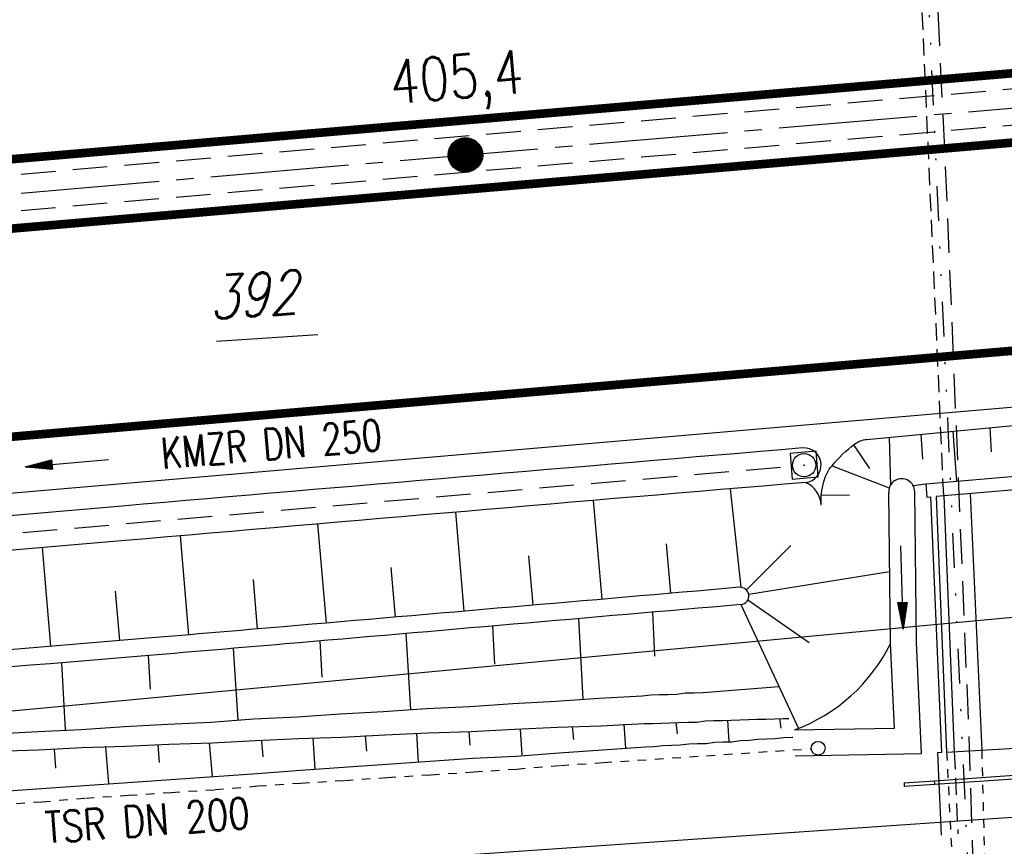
# Model space of a CAD drawing. Extents: x 0 to 1135, y 0 to 420.
# Tile 3 of 84: x 91 to 148, y 152 to 200. Entities that reach past the tile are written whole.
import ezdxf
from ezdxf.enums import TextEntityAlignment as Align

# ---------------------------------------------------------------- set-up
doc = ezdxf.new("R2010")
doc.units = 0
doc.header["$LTSCALE"] = 2
doc.header["$MEASUREMENT"] = 0
for name, pattern in [('ACAD_ISO02W100', [0.5, 0.25, -0.25]), ('ACAD_ISO03W100', [0.5, 0.25, -0.25]), ('ACHSE', [5.5, 4, -0.5, 0.5, -0.5]), ('AUSGEZOGEN', [0]), ('GESTRICH-X2', [1.5, 1, -0.5]), ('GESTRICHELT', [0.75, 0.5, -0.25]), ('GETRENNTX3', [3.25, 1, -0.75, 0, -0.75, 0, -0.75])]:
    doc.linetypes.add(name, pattern=pattern)
doc.layers.get('0').update_dxf_attribs({"color": 8, "linetype": 'AUSGEZOGEN'})
for name, color, linetype in [('ACHSETOP', 250, 'ACHSE'), ('BAUWOTOP', 250, 'AUSGEZOGEN'), ('BAUWUTOP', 250, 'GESTRICHELT'), ('BOESCHG', 8, 'AUSGEZOGEN'), ('Boeschung', 15, 'CONTINUOUS'), ('FBRTOP', 8, 'AUSGEZOGEN'), ('FLSTNR-BAB', 7, 'AUSGEZOGEN'), ('Gleisachse', 7, 'CONTINUOUS'), ('GRENZL-BAB', 7, 'AUSGEZOGEN'), ('HEKT_B', 250, 'CONTINUOUS'), ('Ingenieurbauwerke', 15, 'CONTINUOUS'), ('KANAL', 200, 'GESTRICH-X2'), ('MULDE', 8, 'AUSGEZOGEN'), ('PFEIL', 200, 'CONTINUOUS'), ('PFEILTOP', 8, 'AUSGEZOGEN'), ('Rinne', 200, 'CONTINUOUS'), ('SCHSYMBOL', 200, 'AUSGEZOGEN'), ('STRASSE', 8, 'AUSGEZOGEN'), ('Strassen', 15, 'CONTINUOUS'), ('STROMLTG', 8, 'AUSGEZOGEN'), ('Telekom', 8, 'GETRENNTX3'), ('TEXTO', 200, 'CONTINUOUS'), ('Tiefenentwässerung_und_Sammelle', 15, 'CONTINUOUS')]:
    doc.layers.add(name, color=color, linetype=linetype)
doc.styles.add('ROMANS', font='romans.shx', dxfattribs={"width": 0.8})

# ---------------------------------------------------------------- blocks, each defined once
blk = doc.blocks.new('*X16')
at = {"color": 0}
for p, q in [((212.2338378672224, 257.3935923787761), (213.2417524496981, 258.4015069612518)), ((212.2358318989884, 257.4662970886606), (213.1690477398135, 258.3995129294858)), ((212.2367523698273, 257.3257962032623), (213.3095486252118, 258.3985924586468)), ((212.2437289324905, 257.2620620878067), (213.3732827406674, 258.3916158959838)), ((212.2440325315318, 257.5452083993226), (213.0901364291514, 258.3913122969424)), ((212.2541807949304, 257.201803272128), (213.4335415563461, 258.3811640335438)), ((212.2606187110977, 257.6325052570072), (213.0028395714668, 258.3747261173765)), ((212.2676832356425, 257.1445950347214), (213.4907497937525, 258.3676615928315)), ((212.283919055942, 257.0901201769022), (213.5452246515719, 258.3514257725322)), ((212.2898237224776, 257.732420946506), (212.9029238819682, 258.3455211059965)), ((212.3026459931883, 257.0381364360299), (213.5972083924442, 258.3326988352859)), ((212.3236761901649, 256.9884559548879), (213.6468888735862, 258.3116686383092)), ((212.3425626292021, 257.8558705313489), (212.7794742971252, 258.2927821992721)), ((212.3468627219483, 256.9409318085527), (213.6944130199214, 258.2884821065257)), ((212.3720904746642, 256.8954488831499), (213.7398959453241, 258.2632543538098)), ((212.3992698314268, 256.8519175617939), (213.7834272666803, 258.2360749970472)), ((212.4283322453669, 256.8102692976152), (213.8250755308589, 258.2070125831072)), ((212.4592271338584, 256.7704535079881), (213.864891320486, 258.1761176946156)), ((212.4919197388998, 256.7324354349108), (213.9029093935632, 258.1434250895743)), ((212.5263897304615, 256.6961947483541), (213.9391500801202, 258.1089550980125)), ((212.5626304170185, 256.6617247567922), (213.9736200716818, 258.0727144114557)), ((212.6006484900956, 256.6290321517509), (214.0063126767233, 258.0346963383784)), ((212.6404642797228, 256.5981372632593), (214.0372075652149, 257.9948805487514)), ((212.6821125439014, 256.5690748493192), (214.0662699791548, 257.9532322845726)), ((212.7256438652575, 256.5418954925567), (214.0934493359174, 257.9097009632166)), ((212.7711267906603, 256.5166677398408), (214.1186770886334, 257.8642180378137)), ((212.8186509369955, 256.4934812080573), (214.1418636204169, 257.8166938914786)), ((212.8683314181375, 256.4724510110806), (214.1628938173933, 257.7670134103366)), ((212.9203151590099, 256.4537240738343), (214.1816207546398, 257.7150296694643)), ((212.9747900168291, 256.437488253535), (214.1978565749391, 257.6605548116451)), ((213.0319982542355, 256.4239858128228), (214.2113590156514, 257.6033465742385)), ((213.0922570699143, 256.4135339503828), (214.2218108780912, 257.5430877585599)), ((213.1559911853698, 256.4065573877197), (214.2287874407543, 257.4793536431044)), ((213.2237873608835, 256.4036428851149), (214.2317019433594, 257.4115574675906)), ((213.2964920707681, 256.4056369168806), (214.2297079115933, 257.3388527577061)), ((213.3754033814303, 256.4138375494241), (214.22150727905, 257.2599414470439)), ((213.4627002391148, 256.43042372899), (214.2049210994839, 257.1726445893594)), ((213.5626159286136, 256.4596287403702), (214.1757160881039, 257.0727288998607)), ((213.6860655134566, 256.5123676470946), (214.1229771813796, 256.9492793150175))]:
    blk.add_line(p, q, dxfattribs=at)
blk = doc.blocks.new('SRMAST2')
at = {"color": 0}
blk.add_circle((0, 0), 0.9989724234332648, dxfattribs=at)
blk.add_point((0, 0), dxfattribs=at)
blk.add_blockref('*X16', (-213.2327699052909, -257.4025749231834))
blk = doc.blocks.new('20')
blk.add_lwpolyline([(-0.7540238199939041, -0.7510624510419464), (0.7541923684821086, -0.7510624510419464), (0.7541923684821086, 0.7497802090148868), (-0.7540238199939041, 0.7497802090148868)], close=True)
blk.add_circle((0, 0), 0.6755038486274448)
blk.add_point((0, 0))
blk = doc.blocks.new('PFEIL2')
at = {"color": 0}
for p, q in [((0.8796887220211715, 0.0024565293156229), (-2.401395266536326, -0.0115320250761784)), ((0.8808543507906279, -0.2709205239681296), (0.8785230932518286, 0.2758335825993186)), ((0.8785230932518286, 0.2758335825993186), (2.42908935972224, 0.0090619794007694)), ((0.9110887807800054, 0.2702307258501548), (0.878570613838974, 0.2646884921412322)), ((0.9651190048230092, 0.2609349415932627), (0.8786494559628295, 0.2461975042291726)), ((1.019149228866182, 0.2516391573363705), (0.8787282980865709, 0.2277065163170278)), ((1.073179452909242, 0.24234337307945), (0.8788071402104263, 0.2092155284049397)), ((1.127209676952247, 0.2330475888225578), (0.8788859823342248, 0.1907245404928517)), ((1.18123990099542, 0.2237518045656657), (0.8789648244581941, 0.1722335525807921)), ((1.235270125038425, 0.2144560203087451), (0.8790436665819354, 0.1537425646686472)), ((1.289300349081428, 0.2051602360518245), (0.8791225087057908, 0.1352515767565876)), ((1.34333057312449, 0.195864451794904), (0.8792013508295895, 0.1167605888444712)), ((1.397360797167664, 0.1865686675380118), (0.8792801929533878, 0.0982696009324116)), ((1.451391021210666, 0.1772728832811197), (0.8793590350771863, 0.0797786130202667)), ((1.505421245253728, 0.1679770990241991), (0.8794378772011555, 0.0612876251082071)), ((1.559451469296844, 0.1586813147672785), (0.8795167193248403, 0.0427966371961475)), ((1.613481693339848, 0.1493855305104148), (0.8795955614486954, 0.024305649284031)), ((1.66751191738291, 0.140089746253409), (0.8796744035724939, 0.005814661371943)), ((1.721542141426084, 0.1307939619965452), (0.8797532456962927, -0.0126763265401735)), ((1.775572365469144, 0.1214981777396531), (0.8798320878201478, -0.0311673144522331)), ((1.82960258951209, 0.1122023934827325), (0.8799109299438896, -0.0496583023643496)), ((1.883632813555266, 0.1029066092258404), (0.8799897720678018, -0.0681492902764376)), ((1.937663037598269, 0.0936108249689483), (0.8800686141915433, -0.08664027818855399)), ((1.991693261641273, 0.0843150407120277), (0.8801474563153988, -0.105131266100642)), ((2.045723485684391, 0.0750192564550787), (0.8802262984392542, -0.1236222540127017)), ((2.099753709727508, 0.0657234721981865), (0.8803051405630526, -0.1421132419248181)), ((2.153783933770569, 0.056427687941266), (0.8803839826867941, -0.1606042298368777)), ((2.207814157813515, 0.0471319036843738), (0.8804628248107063, -0.1790952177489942)), ((2.26184438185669, 0.0378361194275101), (0.8805416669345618, -0.1975862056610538)), ((2.315874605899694, 0.0285403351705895), (0.8806205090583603, -0.2160771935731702)), ((2.36990482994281, 0.0192445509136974), (0.8806993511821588, -0.2345681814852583)), ((2.423935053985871, 0.009948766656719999), (0.8807781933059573, -0.2530591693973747)), ((2.42908935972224, 0.0090619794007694), (0.8808543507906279, -0.2709205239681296))]:
    blk.add_line(p, q, dxfattribs=at)

msp = doc.modelspace()

# ---------------------------------------------------------------- hatches: boundary and pattern name
at = {"layer": 'Rinne'}
h = msp.add_hatch(dxfattribs=at)
h.set_pattern_fill('ANSI31', color=256, scale=20, style=0)
h.set_pattern_definition([(318.9969920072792, (453.7312342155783, 212.0784177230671), (1.640246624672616, 1.886687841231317), [])])
edge = h.paths.add_edge_path()
edge.add_arc((-2.087226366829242, 2292.82518478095), 2075.645024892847, 274.504059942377, 274.8126292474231)
edge.add_arc((135.3596299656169, 660.3297250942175), 437.3736602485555, 274.8126291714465, 275.4848390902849)
edge.add_arc((-18710.24256823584, 196923.721425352), 197603.485464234, 275.4848390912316, 275.4903897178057)
edge.add_arc((189.1297321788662, 300.5570178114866), 74.10776313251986, 275.4903921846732, 275.7770130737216)
edge.add_arc((-234.0790207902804, 4483.661422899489), 4278.565886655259, 275.7770130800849, 276.0076538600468)
edge.add_arc((570.9833120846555, -3166.164748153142), 3413.505733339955, 95.74943675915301, 96.00765381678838, ccw=False)
edge.add_arc((384.1937851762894, -1310.973367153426), 1548.934633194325, 95.73183385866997, 95.7494367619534, ccw=False)
edge.add_line((229.4976671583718, 230.2169549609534), (268.3103877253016, 234.1126924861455))
edge.add_arc((995.3624661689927, -7009.548142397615), 7280.05680030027, 95.6897148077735, 95.73162764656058, ccw=False)
edge.add_arc((6304.93117572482, -60301.35098076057), 60835.70794604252, 95.67521703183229, 95.68971593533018, ccw=False)
edge.add_arc((-2.095623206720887, 2292.8841924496), 2074.90452133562, 274.5040441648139, 274.812629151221)
edge.add_arc((135.2984978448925, 661.0150241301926), 437.2616643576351, 274.8126293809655, 275.4848396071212)
edge.add_arc((-18704.52695374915, 196864.2274797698), 197542.9175978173, 275.4848396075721, 275.4903898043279)
edge.add_arc((189.0527856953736, 301.330245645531), 74.08480528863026, 275.4903876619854, 275.7769868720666)
edge.add_arc((-234.0331382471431, 4483.239682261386), 4277.341665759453, 275.7769868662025, 276.0076682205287)
edge.add_arc((570.8898531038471, -3165.244193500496), 3413.380447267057, 95.74943776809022, 96.00766788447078, ccw=False)
edge.add_arc((383.8175536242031, -1307.24464893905), 1545.986982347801, 95.73180207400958, 95.74943776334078, ccw=False)
edge.add_line((229.4166784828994, 231.012845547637), (268.2304895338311, 234.90869266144))
edge.add_arc((995.2858115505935, -7008.784455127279), 7280.089275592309, 95.68971378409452, 95.73162764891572, ccw=False)
edge.add_arc((6304.870465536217, -60300.73360794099), 60835.88759569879, 95.67521782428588, 95.68971709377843, ccw=False)

# ---------------------------------------------------------------- linework, layer by layer
at = {"layer": 'ACHSETOP', "flags": 128}
msp.add_lwpolyline([(25, 184.1205579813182), (166.2682044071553, 196.2614207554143), (290.8089636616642, 206.9640144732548), (340.6251635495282, 211.2453150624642), (365.5339212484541, 213.3862248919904), (390.4413634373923, 215.5266156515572), (412.7644238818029, 217.4469586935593), (415.3501211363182, 217.6675254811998), (440.2701258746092, 219.6585603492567), (465.2098451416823, 221.4011996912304), (490.1644151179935, 222.894284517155), (515.1337149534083, 224.1400476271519), (540.1133998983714, 225.136014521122), (565.10255266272, 225.8825834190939), (590.0975040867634, 226.3813472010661), (615.0961422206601, 226.6299522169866), (640.0961134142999, 226.630510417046), (665.0943884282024, 226.3810663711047), (690.0895309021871, 225.8833338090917), (715.07851159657, 225.1353573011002), (740.0580595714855, 224.1396470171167), (765.0273783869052, 222.8943683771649), (789.9827988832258, 221.4011142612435), (814.9216900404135, 219.6588465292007), (839.8422172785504, 217.6683616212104), (864.741749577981, 215.4286213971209), (889.6170159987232, 212.9421360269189), (914.4672201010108, 210.2070709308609), (939.2886927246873, 207.2250189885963), (949.9999999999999, 205.8297865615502)], dxfattribs=at)
at = {"layer": 'BAUWOTOP'}
for p, q in [((154.565293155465, 173.8969906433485), (143.074773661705, 172.9373752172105)), ((143.074773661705, 172.9373752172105), (143.1367542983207, 172.1811454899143)), ((154.0812402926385, 173.1009059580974), (143.6726619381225, 172.2177651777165)), ((143.1367542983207, 172.1811454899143), (143.3556043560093, 172.2006044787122)), ((143.3556043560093, 172.2006044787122), (143.9961852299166, 157.4112871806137)), ((143.6726619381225, 172.2177651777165), (144.2827087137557, 157.4133591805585)), ((144.1170247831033, 172.249430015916), (144.7270715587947, 157.445024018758)), ((144.2827087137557, 157.4133591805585), (154.7403905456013, 158.0429770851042)), ((143.9961852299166, 157.4112871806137), (143.7666545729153, 157.3822927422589)), ((143.7666545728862, 157.3822927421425), (143.9785827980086, 152.6189173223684))]:
    msp.add_line(p, q, dxfattribs=at)
at = {"layer": 'BAUWUTOP'}
for p, q in [((144.1170247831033, 172.249430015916), (142.1480963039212, 216.7196291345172)), ((144.7270715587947, 157.445024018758), (144.9365431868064, 152.691883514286))]:
    msp.add_line(p, q, dxfattribs=at)
at = {"layer": 'BOESCHG'}
for p, q in [((144.6430207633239, 175.9904404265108), (144.8516153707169, 173.0857657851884)), ((146.7827770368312, 176.192972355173), (146.8573650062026, 174.8022305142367)), ((140.9701628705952, 175.6427975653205), (141.0301797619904, 172.8580109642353)), ((142.8026315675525, 175.8162441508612), (142.8891931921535, 174.3711864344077)), ((138.9064997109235, 175.2046577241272), (139.82687817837, 173.8437690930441)), ((137.6572538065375, 173.9985060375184), (140.9699456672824, 172.7151618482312)), ((132.3997820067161, 166.9606838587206), (131.7825033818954, 172.6632471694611)), ((143.074773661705, 172.9373752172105), (142.3562009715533, 172.8367586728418)), ((137.041615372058, 172.3192640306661), (138.6758654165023, 172.2996339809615)), ((123.8399064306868, 171.9876568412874), (124.3356999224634, 166.2684916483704)), ((115.8703710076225, 171.3078786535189), (116.3654997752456, 165.5786268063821)), ((107.9010032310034, 170.6262150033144), (108.3951159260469, 164.8908876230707)), ((99.94263390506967, 169.9435961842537), (100.424103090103, 164.2104781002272)), ((91.97724641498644, 169.2576738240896), (92.45165835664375, 163.5470510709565)), ((128.072734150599, 169.4705300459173), (128.3207309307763, 166.6142211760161)), ((132.7056278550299, 166.8132680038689), (135.2747082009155, 169.3720410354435)), ((120.1028701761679, 168.785648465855), (120.3506228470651, 165.9232935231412)), ((112.1329986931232, 168.1008870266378), (112.3803307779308, 165.2344915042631)), ((132.8399079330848, 166.5556430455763), (140.9903879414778, 167.8712347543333)), ((104.164598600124, 167.4165727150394), (104.409820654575, 164.548212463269)), ((96.20017066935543, 166.7398468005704), (96.43792497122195, 163.8782285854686)), ((132.3777692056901, 165.9639781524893), (135.7199242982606, 158.7931804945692)), ((132.7923266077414, 166.2330534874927), (136.3380053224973, 163.7768386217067))]:
    msp.add_line(p, q, dxfattribs=at)
for points in [[(137.0292480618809, 171.7081554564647, -0.0795493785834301), (137.1790385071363, 173.0787775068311, -0.1063295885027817), (137.6572538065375, 173.9985060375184, -0.05791957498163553), (138.9574057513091, 175.243528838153, -0.1393059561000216), (139.6660343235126, 175.5193593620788), (147.7311892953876, 176.2827413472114), (158.132431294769, 177.2672383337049, -0.05465269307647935), (158.4602376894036, 177.2623779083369, -0.00948740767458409), (160.3241157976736, 176.9940172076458)], [(132.3056291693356, 166.9614783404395, -0.000220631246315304), (105.9314793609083, 164.6797451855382, -0.0007402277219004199), (98.06914056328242, 164.0147625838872, -3.873162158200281e-05), (25, 157.9493399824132, 0.0004152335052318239)], [(132.3913815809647, 165.9651618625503, -0.0002206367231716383), (106.0162465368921, 163.6833431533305, -0.0007402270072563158), (98.15341119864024, 163.0183185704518, -3.877557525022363e-05), (25, 156.9459072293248, 0.0004152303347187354)]]:
    msp.add_lwpolyline(points, format="xyb", dxfattribs=at)
for centre, radius, start, end in [((135.5025766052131, 171.6384022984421), 1.528264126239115, 2.616007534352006, 65.78452644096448), ((132.3476577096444, 166.4632471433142), 0.5000007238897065, 275.0167872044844, 94.82179852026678), ((131.9147659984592, 168.2624592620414), 10.20521778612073, 290.5301352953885, 333.3969933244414)]:
    msp.add_arc(centre, radius, start, end, dxfattribs=at)
at = {"layer": 'Boeschung', "linetype": 'Continuous'}
for p, q in [((127.2657679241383, 165.5198885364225), (127.3981469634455, 162.9758134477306)), ((122.9937644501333, 165.1494469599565), (123.2366899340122, 160.480878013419)), ((130.1982278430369, 160.8796603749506), (134.5888693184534, 161.219927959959))]:
    msp.add_line(p, q, dxfattribs=at)
for points in [[(118.0094491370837, 164.7180158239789), (118.1240689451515, 162.5152396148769)], [(113.3019012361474, 159.8681927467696), (113.0222437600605, 164.2871727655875)], [(108.031227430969, 163.8568398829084), (108.1422520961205, 161.7630160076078)], [(98.10216351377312, 163.014060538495), (98.20891089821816, 161.0622929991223)], [(103.3155475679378, 159.2659135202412), (103.0440678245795, 163.4292050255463)], [(93.32768257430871, 158.7135844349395), (93.11281121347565, 162.599535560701)], [(89.18259449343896, 158.4881390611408), (91.72992728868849, 158.6152267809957), (94.22727192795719, 158.7408030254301), (96.7231041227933, 158.91636639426), (99.22044818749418, 159.0419616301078), (101.7177928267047, 159.1675378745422), (104.213625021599, 159.3431012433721), (106.7109690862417, 159.4686964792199), (109.2068018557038, 159.6442408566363), (111.7041459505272, 159.7698350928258), (114.1999781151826, 159.9453994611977), (116.697322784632, 160.0709747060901), (119.1931549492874, 160.2465390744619), (121.6904996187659, 160.3721143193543), (124.1863317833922, 160.5476786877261), (126.6836758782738, 160.6732729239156), (127.1819282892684, 160.7383632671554), (127.6817295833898, 160.7534855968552), (128.1814928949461, 160.7686067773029), (128.6812572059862, 160.7837279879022), (129.179508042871, 160.8488372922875), (129.6792723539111, 160.8639585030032), (130.1790736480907, 160.8790808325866), (130.1982278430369, 160.8796603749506)], [(123.2882543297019, 160.4704909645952), (123.2873952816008, 160.4844447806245)], [(89.26282558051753, 157.4901049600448), (91.76168211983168, 157.5657120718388), (94.25902675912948, 157.6912883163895), (96.80787142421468, 157.768407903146), (99.30521551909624, 157.8940021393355), (101.8040720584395, 157.9696092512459), (104.3014166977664, 158.0951854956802), (106.7987607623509, 158.2207807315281), (109.2976173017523, 158.2963878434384), (111.7949619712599, 158.4219630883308), (114.2923066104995, 158.5475393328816), (116.7911631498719, 158.6231464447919), (119.2885072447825, 158.7487406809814), (121.7858518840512, 158.8743169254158), (124.2847084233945, 158.9499240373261), (126.7820524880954, 159.0755192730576), (127.2818157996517, 159.0906404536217), (127.7815801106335, 159.1057616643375), (128.2813814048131, 159.1208839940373), (128.7811447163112, 159.1360051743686), (129.3308971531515, 159.1526388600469), (129.8306604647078, 159.1677600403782), (130.3289119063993, 159.2328493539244), (130.8286762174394, 159.2479705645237), (131.3284395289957, 159.2630917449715), (131.8282418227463, 159.2782141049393), (132.3280051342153, 159.2933352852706), (132.8277684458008, 159.3084564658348), (133.3275327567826, 159.3235776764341), (133.8272960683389, 159.3386988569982), (134.3270983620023, 159.3538212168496), (134.8268616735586, 159.3689423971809), (135.1645925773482, 159.3791610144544)], [(122.635454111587, 158.9000230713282), (122.7081230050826, 158.1518905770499)], [(125.7248899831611, 157.6428793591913), (125.6325614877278, 159.0407394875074)], [(128.6312203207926, 159.1314689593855), (128.7008274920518, 158.4832715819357)], [(131.7160809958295, 158.0242484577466), (131.6283283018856, 159.2721653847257)], [(134.626948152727, 159.3628936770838), (134.6935699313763, 158.8146547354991)], [(110.6454709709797, 158.3871833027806), (110.7226776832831, 157.4891064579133)], [(113.7439799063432, 156.830169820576), (113.6426179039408, 158.5278819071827)], [(116.6412377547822, 158.6186101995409), (116.7153811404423, 157.820488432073)], [(119.7336974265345, 157.261528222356), (119.6383451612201, 158.7593256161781)], [(89.43387268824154, 155.144198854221), (91.92970488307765, 155.3197622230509), (94.42553707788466, 155.4953255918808), (96.92136924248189, 155.6708899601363), (99.417201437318, 155.8464533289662), (101.9130342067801, 156.021997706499), (104.4088663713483, 156.1975620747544), (106.9046985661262, 156.3731254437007), (109.4005307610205, 156.5486888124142), (111.8963629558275, 156.7242521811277), (114.3921951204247, 156.8998165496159), (116.8880273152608, 157.0753799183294), (119.3853719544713, 157.2009561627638), (121.8812041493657, 157.3765195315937), (124.3770363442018, 157.5520829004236), (126.8728685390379, 157.727646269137), (127.372631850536, 157.7427674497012), (127.8708832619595, 157.8078577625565), (128.3706475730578, 157.8229789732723), (128.870410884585, 157.83810015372), (129.368700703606, 157.9032106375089), (129.8684640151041, 157.9183318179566), (130.3682273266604, 157.9334529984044), (130.8664797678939, 157.9985423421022), (131.3662430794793, 158.0136635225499), (131.8660453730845, 158.0287858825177), (132.3642962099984, 158.0938951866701), (132.8640595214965, 158.1090163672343), (133.362311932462, 158.174106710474), (133.8620752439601, 158.1892278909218), (134.3618775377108, 158.2043502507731), (134.8601289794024, 158.2694395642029), (135.3598922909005, 158.2845607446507), (135.3895927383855, 158.2854593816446)], [(98.65552681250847, 157.8743447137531), (98.73723136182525, 156.8263223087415)], [(101.8130579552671, 156.0189727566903), (101.6541466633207, 157.9650730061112)], [(104.6512546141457, 158.1057704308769), (104.7299732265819, 157.157724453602)], [(107.7527873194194, 156.4488196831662), (107.6483629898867, 158.2464868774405)], [(92.66127247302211, 157.5929306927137), (92.74452690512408, 156.4949403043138)], [(95.8233778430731, 155.5876344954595), (95.65838042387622, 157.7336281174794)]]:
    msp.add_lwpolyline(points, dxfattribs=at)
at = {"layer": 'FBRTOP', "const_width": 0.5}
for points in [[(88.00927508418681, 187.5283629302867, -2.329752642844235e-07), (104.8390138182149, 188.9747523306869, -3.322446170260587e-07), (166.4394570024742, 194.2687661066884, -1.99545580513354e-06), (228.7098312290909, 199.620062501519, 1.697081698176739e-06), (290.980205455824, 204.971358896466, 7.911701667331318e-07), (321.6491723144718, 207.6070955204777, 1.267256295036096e-06), (340.7964161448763, 209.2526604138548, 2.42227213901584e-06), (353.2508030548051, 210.3231160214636, -6.630900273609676e-07), (365.7051899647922, 211.3935716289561, -7.427367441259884e-06), (378.1588949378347, 212.4637656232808, 1.112358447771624e-06), (390.6125999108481, 213.533959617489, 4.420002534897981e-05), (401.7742204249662, 214.494138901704, -4.573096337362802e-05), (412.9358409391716, 215.4543181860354, -0.0001563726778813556)], [(87.66558115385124, 191.5135581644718, -3.161427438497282e-07), (104.4965272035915, 192.9600485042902, -4.508490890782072e-07), (166.0969518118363, 198.2540754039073, -1.995456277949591e-06), (228.3673368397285, 203.6053727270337, 1.697082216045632e-06), (290.6377218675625, 208.9566700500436, 5.354030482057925e-07), (321.3067197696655, 211.5923935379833, 8.575827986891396e-07), (340.4539109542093, 213.2379697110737, 2.422267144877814e-06), (352.908281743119, 214.3084239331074, -6.630853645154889e-07), (365.3626525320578, 215.3788781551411, -7.42736599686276e-06), (377.8163897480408, 216.4490749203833, 1.11298509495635e-06), (390.2701269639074, 217.5192716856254, 4.419975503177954e-05), (401.4315668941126, 218.4794354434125, -4.549379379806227e-05), (412.593006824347, 219.4395992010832, -0.0001564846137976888)]]:
    msp.add_lwpolyline(points, format="xyb", dxfattribs=at)
msp.add_lwpolyline([(25, 170.068950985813), (167.4669725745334, 182.3128382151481), (292.0076562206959, 193.0154254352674), (341.8239317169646, 197.2967325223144), (366.7328022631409, 199.4376520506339), (391.6400187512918, 201.5780234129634)], dxfattribs=at)
at = {"layer": 'FBRTOP'}
msp.add_lwpolyline([(25, 166.8069707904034), (167.7452580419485, 179.0747744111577), (292.285924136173, 189.7773601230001), (342.1022171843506, 194.058668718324), (367.0111139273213, 196.1995904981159), (376.4741027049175, 197.0127809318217)], dxfattribs=at)
at = {"layer": 'FLSTNR-BAB'}
msp.add_line((102.0521193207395, 181.1957515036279), (107.9217140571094, 181.5929741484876), dxfattribs=at)
at = {"layer": 'Gleisachse', "linetype": 'Continuous'}
msp.add_line((59.59849702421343, 147.5776148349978), (153.6944126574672, 154.0579177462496), dxfattribs=at)
at = {"layer": 'GRENZL-BAB'}
msp.add_line((25, 153.7189113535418), (172.655, 167.543), dxfattribs=at)
at = {"layer": 'Ingenieurbauwerke', "linetype": 'ACAD_ISO03W100'}
msp.add_lwpolyline([(144.2860225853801, 157.4384491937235), (144.8623825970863, 145.9358676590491)], dxfattribs=at)
at = {"layer": 'Ingenieurbauwerke', "linetype": 'Continuous'}
for points in [[(141.8225157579, 155.6484294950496), (143.5811415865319, 155.771079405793), (149.2860000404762, 156.1639672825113), (156.3907995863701, 156.6469679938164)], [(141.8325262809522, 155.4486466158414), (143.5949693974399, 155.5715579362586), (149.2996534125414, 155.9644338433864), (156.4008100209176, 156.4471869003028)], [(141.8225157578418, 155.6484294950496), (141.8325262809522, 155.4486466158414)], [(143.5686096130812, 155.7702054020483), (143.5786203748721, 155.5704177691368)]]:
    msp.add_lwpolyline(points, dxfattribs=at)
at = {"layer": 'KANAL'}
for p, q in [((25, 185.2122133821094), (174.2677711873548, 198.0617377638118)), ((25, 183.1031300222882), (173.6418795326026, 195.9143715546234)), ((75.90411128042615, 168.8467380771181), (135.2921086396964, 173.9645451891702))]:
    msp.add_line(p, q, dxfattribs=at)
at = {"layer": 'MULDE'}
for points in [[(135.9580801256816, 175.0248403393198, 0.0002922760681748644), (96.58839416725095, 171.6627050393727, 0.0005349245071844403), (75.08035419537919, 169.7900904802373, 7.362144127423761e-07), (73.69169145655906, 169.6676863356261, -0.0002790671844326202)], [(136.1294237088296, 173.032193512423, 0.0002922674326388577), (96.760717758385, 169.6701412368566, 0.0005349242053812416), (75.25383606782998, 167.7976275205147, 1.220358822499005e-06), (72.95202399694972, 167.5947312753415, -0.0002984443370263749)]]:
    msp.add_lwpolyline(points, format="xyb", dxfattribs=at)
for points in [[(135.4937357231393, 158.7053966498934), (141.267042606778, 158.8140024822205), (141.03768956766, 163.7327202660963), (140.9377859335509, 172.4734903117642)], [(135.5219483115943, 157.2056619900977), (142.8372503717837, 157.3432754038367), (142.5372901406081, 163.7762388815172), (142.4376879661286, 172.4906336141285)]]:
    msp.add_lwpolyline(points, dxfattribs=at)
for centre, radius, start, end in [((136.024874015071, 174.0268936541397), 1.000179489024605, 276.0001422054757, 93.82917101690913), ((141.6875697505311, 172.4966905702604), 0.7501426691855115, 359.5373656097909, 181.7723147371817)]:
    msp.add_arc(centre, radius, start, end, dxfattribs=at)
at = {"layer": 'STRASSE'}
msp.add_lwpolyline([(145.6429005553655, 172.384934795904), (146.3146402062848, 157.5356941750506)], dxfattribs=at)
at = {"layer": 'Strassen', "linetype": 'ACAD_ISO02W100'}
msp.add_line((146.3146402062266, 157.5356941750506), (146.6051725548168, 146.0968065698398), dxfattribs=at)
at = {"layer": 'STROMLTG', "linetype": 'GESTRICH-X2', "flags": 128}
msp.add_lwpolyline([(146.1194535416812, 141.341590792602), (145.5823219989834, 158.5264570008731), (144.3215240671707, 189.1225777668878), (142.795307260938, 221.8412036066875), (141.3310027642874, 227.3497124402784), (140.0069455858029, 234.8952862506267), (140.1966778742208, 250.4463778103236), (141.6397101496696, 269.0402864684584), (143.7952581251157, 282.9629567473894), (147.5028969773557, 299.7616168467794), (154.9101224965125, 328.35433017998), (170.0315591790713, 338.099927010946), (170.1982713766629, 365.6074750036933), (170.3350968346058, 390.3856173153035), (172.7733313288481, 394.13224658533), (175.964089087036, 396.8076666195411), (178.9306787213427, 396.9410654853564), (180.8807861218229, 395.8237378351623), (186.6012506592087, 389.2120355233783), (193.2282866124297, 379.7026353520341), (198.5048924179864, 375.6523081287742), (201.8808030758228, 372.8332244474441), (204.9813423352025, 372.0285862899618), (215.7402902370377, 371.1691898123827), (216.0702480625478, 382.0573245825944), (218.6924501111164, 415)], dxfattribs=at)
at = {"layer": 'Telekom'}
msp.add_lwpolyline([(141.81910316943, 219.8904057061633), (142.509890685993, 216.9431154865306), (145.7455778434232, 145.604698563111), (145.8331062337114, 141.34635372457)], dxfattribs=at)
at = {"layer": 'Tiefenentwässerung_und_Sammelle', "linetype": 'ACAD_ISO03W100'}
msp.add_lwpolyline([(89.47810971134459, 154.3894346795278), (91.9550740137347, 154.5542090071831), (94.48657650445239, 154.7640031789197), (96.96353718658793, 154.9287396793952), (99.44050148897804, 155.0935140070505), (101.9672393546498, 155.2535246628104), (104.4489636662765, 155.4680447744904), (106.9259279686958, 155.6328191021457), (109.4526658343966, 155.7928297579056), (111.9296302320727, 155.9576050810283), (114.4563644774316, 156.1175779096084), (116.9333287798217, 156.2823522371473), (119.4103020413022, 156.4471257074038), (121.9418009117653, 156.6568820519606), (124.4187652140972, 156.8216563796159), (136.4574842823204, 157.6225114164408)], dxfattribs=at)
at = {"layer": 'Tiefenentwässerung_und_Sammelle', "linetype": 'Continuous'}
msp.add_circle((136.8566021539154, 157.6490620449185), 0.4000000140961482, dxfattribs=at)

# ---------------------------------------------------------------- block references
at = {"layer": 'HEKT_B', "rotation": 66.53305225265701}
msp.add_blockref('SRMAST2', (116.4520045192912, 191.9801201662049), dxfattribs=at)
at = {"layer": 'PFEIL', "rotation": 184.9146522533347}
msp.add_blockref('PFEIL2', (93.40924478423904, 174.1448771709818), dxfattribs=at)
at = {"layer": 'PFEILTOP', "rotation": 271.4499533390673}
msp.add_blockref('PFEIL2', (141.7063374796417, 166.9605799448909), dxfattribs=at)
at = {"layer": 'SCHSYMBOL', "rotation": 4.911952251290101}
msp.add_blockref('20', (136.0437519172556, 174.0285169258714), dxfattribs=at)

# ---------------------------------------------------------------- texts
at = {"layer": 'FLSTNR-BAB', "style": 'ROMANS', "oblique": 15, "width": 0.8}
msp.add_text('392', height=2.5, rotation=3.871567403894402, dxfattribs=at).set_placement((101.6902582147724, 182.4679067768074))
at = {"layer": 'HEKT_B', "style": 'ROMANS', "width": 0.8}
msp.add_text('405,4', height=2.5, rotation=4.911952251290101, dxfattribs=at).set_placement((112.1981637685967, 194.9257148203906))
at = {"layer": 'TEXTO', "style": 'ROMANS', "width": 0.75}
msp.add_text('KMZR DN 250', height=1.8, rotation=4.914652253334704, dxfattribs=at).set_placement((105.3035555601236, 174.3545905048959), align=Align.CENTER)
at = {"layer": 'Tiefenentwässerung_und_Sammelle', "linetype": 'Continuous', "style": 'ROMANS', "oblique": 359.999999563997, "width": 0.8}
msp.add_text('TSR DN 200', height=1.8, rotation=4.213051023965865, dxfattribs=at).set_placement((92.20757350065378, 152.1502361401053))

doc.saveas('drawing.dxf')
